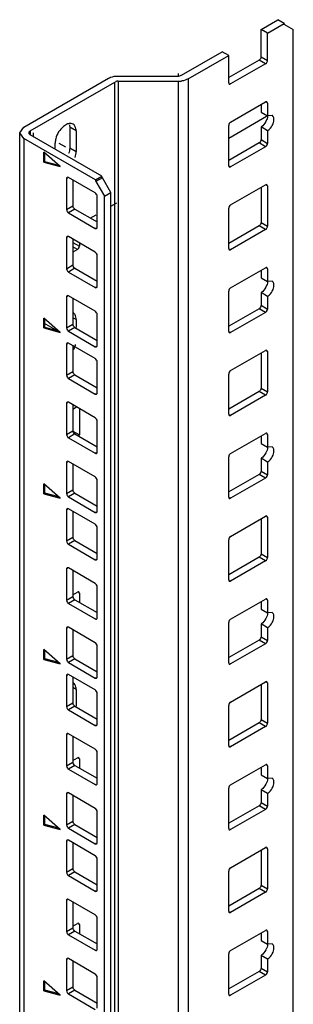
# Model space of a CAD drawing. Header units: millimetres. Extents: x 403 to 808, y 130 to 1563.
# Tile 13 of 14: x 405 to 465, y 1347 to 1563. Entities that reach past the tile are written whole.
import ezdxf

# ---------------------------------------------------------------- set-up
doc = ezdxf.new("R2010")
doc.units = ezdxf.units.MM
doc.header["$LTSCALE"] = 110.091572
doc.layers.add('00_COMPONENTS', color=7, linetype='CONTINUOUS')

msp = doc.modelspace()

# ---------------------------------------------------------------- linework, layer by layer
at = {"layer": '00_COMPONENTS', "color": 7, "linetype": 'Continuous'}
for p, q in [((457.78, 1560.55), (461.46, 1562.67)), ((459.19, 1559.73), (462.87, 1561.86)), ((462.87, 1561.86), (461.46, 1562.67)), ((462.8, 1561.73), (464.85, 1560.55)), ((457.78, 1554.55), (457.78, 1560.55)), ((459.19, 1559.73), (457.78, 1560.55)), ((459.19, 1553.73), (459.19, 1559.73)), ((464.85, 364.58), (464.85, 1560.55)), ((440.39, 1550.51), (449.29, 1555.65)), ((450.71, 1554.83), (449.29, 1555.65)), ((441.81, 1549.7), (450.71, 1554.83)), ((450.71, 1548.83), (450.71, 1554.83)), ((457.35, 1553.81), (450.71, 1549.98)), ((458.77, 1553), (451.13, 1548.59)), ((458.77, 1553), (457.35, 1553.81)), ((457.78, 1554.55), (459.19, 1553.73)), ((405.81, 1539.12), (424.37, 1549.84)), ((407.22, 1538.3), (425.79, 1549.02)), ((425.79, 348.15), (425.79, 1549.02)), ((426.49, 1550.34), (439.69, 1550.34)), ((426.49, 1549.19), (426.49, 348.32)), ((426.49, 1549.19), (439.69, 1549.19)), ((439.69, 348.32), (439.69, 1549.19)), ((441.81, 1549.7), (441.81, 348.82)), ((450.92, 1548.71), (451.13, 1548.59)), ((451.13, 1540.24), (458.77, 1544.65)), ((459.19, 1544.4), (458.98, 1544.53)), ((459.19, 1544.4), (459.19, 1541.63)), ((457.78, 1544.08), (457.78, 1542.44)), ((457.78, 1542.44), (459.19, 1541.63)), ((460.19, 1541.72), (459.19, 1541.63)), ((404.93, 1537.89), (405.81, 1539.12)), ((404.93, 337.02), (404.93, 1537.89)), ((405.81, 1536.67), (404.93, 1537.89)), ((407.22, 1538.3), (407.22, 1537.48)), ((415.88, 1539.13), (415.88, 1534.64)), ((417.3, 1538.31), (415.88, 1539.13)), ((417.3, 1538.31), (417.3, 1533.82)), ((450.71, 1530.69), (450.71, 1539.5)), ((457.78, 1539.18), (457.78, 1536.4)), ((459.19, 1538.36), (457.78, 1539.18)), ((459.19, 1538.36), (459.19, 1535.58)), ((405.81, 1536.67), (405.81, 335.8)), ((421.51, 1527.6), (405.81, 1536.67)), ((422.92, 1528.42), (407.22, 1537.48)), ((457.35, 1535.67), (450.71, 1531.83)), ((458.77, 1534.85), (457.35, 1535.67)), ((457.78, 1536.4), (459.19, 1535.58)), ((410.22, 1531.43), (410.22, 1533.62)), ((413.76, 1530.48), (410.22, 1533.62)), ((412.7, 1534.32), (412.7, 1535.66)), ((415.88, 1534.64), (417.3, 1533.82)), ((458.77, 1534.85), (451.13, 1530.44)), ((410.22, 1531.43), (410.44, 1531.55)), ((410.22, 1531.43), (413.76, 1530.48)), ((410.44, 1531.55), (410.44, 1533.43)), ((413.47, 1530.74), (410.44, 1531.55)), ((450.92, 1530.56), (451.13, 1530.44)), ((415.39, 1527.99), (415.17, 1527.87)), ((415.17, 1527.87), (415.17, 1521.09)), ((421.47, 1524.73), (415.6, 1528.11)), ((416.59, 1527.54), (416.59, 1521.91)), ((421.51, 1527.6), (422.92, 1528.42)), ((423.03, 1528.07), (421.61, 1527.25)), ((421.61, 1527.25), (423.48, 1524.01)), ((424.9, 1524.83), (423.03, 1528.07)), ((451.13, 1522.09), (458.77, 1526.5)), ((457.78, 1525.93), (457.78, 1518.25)), ((459.19, 1526.26), (458.98, 1526.38)), ((459.19, 1526.26), (459.19, 1517.44)), ((421.89, 1517.21), (421.89, 1523.99)), ((423.48, 1524.01), (424.9, 1524.83)), ((423.48, 328.04), (423.48, 1524.01)), ((424.9, 328.86), (424.9, 1524.83)), ((415.17, 1521.09), (416.59, 1521.91)), ((417.01, 1521.17), (415.6, 1520.36)), ((417.01, 1521.17), (421.89, 1518.36)), ((450.71, 1512.54), (450.71, 1521.36)), ((415.6, 1520.36), (421.47, 1516.97)), ((421.47, 1516.97), (421.68, 1517.09)), ((457.35, 1517.52), (450.71, 1513.68)), ((458.77, 1516.7), (451.13, 1512.29)), ((458.77, 1516.7), (457.35, 1517.52)), ((457.78, 1518.25), (459.19, 1517.44)), ((415.39, 1515.03), (415.17, 1514.91)), ((415.17, 1514.91), (415.17, 1508.13)), ((421.47, 1511.76), (415.6, 1515.15)), ((416.59, 1514.58), (416.59, 1508.95)), ((416.59, 1513.9), (418, 1513.08)), ((417.58, 1512.34), (416.59, 1512.92)), ((417.58, 1512.34), (416.59, 1511.77)), ((418, 1513.9), (418, 1513.08)), ((450.92, 1512.42), (451.13, 1512.29)), ((421.89, 1504.25), (421.89, 1511.03)), ((415.17, 1508.13), (416.59, 1508.95)), ((417.01, 1508.21), (415.6, 1507.4)), ((417.01, 1508.21), (421.89, 1505.39)), ((451.13, 1503.95), (458.77, 1508.35)), ((457.78, 1507.78), (457.78, 1506.15)), ((459.19, 1508.11), (458.98, 1508.23)), ((459.19, 1508.11), (459.19, 1505.33)), ((415.6, 1507.4), (421.47, 1504.01)), ((457.78, 1506.15), (459.19, 1505.33)), ((421.47, 1504.01), (421.68, 1504.13)), ((460.19, 1505.43), (459.19, 1505.33)), ((415.39, 1502.07), (415.17, 1501.95)), ((415.17, 1501.95), (415.17, 1495.17)), ((421.47, 1498.8), (415.6, 1502.19)), ((416.59, 1501.62), (416.59, 1495.98)), ((450.71, 1494.39), (450.71, 1503.21)), ((457.78, 1502.88), (457.78, 1500.11)), ((459.19, 1502.07), (457.78, 1502.88)), ((459.19, 1502.07), (459.19, 1499.29)), ((457.35, 1499.37), (450.71, 1495.54)), ((458.77, 1498.56), (457.35, 1499.37)), ((457.78, 1500.11), (459.19, 1499.29)), ((410.22, 1495.14), (410.22, 1497.32)), ((413.76, 1494.19), (410.22, 1497.32)), ((410.44, 1495.26), (410.44, 1497.14)), ((417.3, 1496.98), (416.59, 1497.39)), ((417.3, 1496.98), (417.3, 1495.25)), ((421.89, 1491.29), (421.89, 1498.07)), ((458.77, 1498.56), (451.13, 1494.15)), ((410.22, 1495.14), (410.44, 1495.26)), ((410.22, 1495.14), (413.76, 1494.19)), ((413.47, 1494.45), (410.44, 1495.26)), ((415.17, 1495.17), (416.59, 1495.98)), ((417.01, 1495.25), (415.6, 1494.43)), ((417.01, 1495.25), (421.89, 1492.43)), ((415.6, 1494.43), (421.47, 1491.04)), ((450.92, 1494.27), (451.13, 1494.15)), ((415.39, 1491.7), (415.17, 1491.58)), ((415.17, 1491.58), (415.17, 1484.8)), ((421.47, 1488.43), (415.6, 1491.82)), ((416.59, 1491.25), (416.59, 1485.62)), ((421.47, 1491.04), (421.68, 1491.17)), ((451.13, 1485.8), (458.77, 1490.21)), ((457.78, 1489.64), (457.78, 1481.96)), ((459.19, 1489.96), (458.98, 1490.08)), ((459.19, 1489.96), (459.19, 1481.14)), ((421.89, 1480.92), (421.89, 1487.7)), ((415.17, 1484.8), (416.59, 1485.62)), ((417.01, 1484.88), (415.6, 1484.06)), ((415.6, 1484.06), (421.47, 1480.68)), ((417.01, 1484.88), (421.89, 1482.06)), ((450.71, 1476.25), (450.71, 1485.06)), ((457.78, 1481.96), (459.19, 1481.14)), ((421.47, 1480.68), (421.68, 1480.8)), ((457.35, 1481.23), (450.71, 1477.39)), ((458.77, 1480.41), (451.13, 1476)), ((458.77, 1480.41), (457.35, 1481.23)), ((415.39, 1478.74), (415.17, 1478.61)), ((415.17, 1478.61), (415.17, 1471.84)), ((421.47, 1475.47), (415.6, 1478.86)), ((416.59, 1478.29), (416.59, 1472.65)), ((416.59, 1477.39), (417.37, 1477.84)), ((418, 1477.47), (418, 1471.75)), ((450.92, 1476.12), (451.13, 1476)), ((421.89, 1467.96), (421.89, 1474.74)), ((415.17, 1471.84), (416.59, 1472.65)), ((417.01, 1471.92), (415.6, 1471.1)), ((415.6, 1471.1), (421.47, 1467.71)), ((416.59, 1472.57), (418, 1471.75)), ((417.01, 1471.92), (421.89, 1469.1)), ((451.13, 1467.65), (458.77, 1472.06)), ((457.78, 1471.49), (457.78, 1469.86)), ((459.19, 1471.82), (458.98, 1471.94)), ((459.19, 1471.82), (459.19, 1469.04)), ((457.78, 1469.86), (459.19, 1469.04)), ((460.19, 1469.14), (459.19, 1469.04)), ((421.47, 1467.71), (421.68, 1467.84)), ((450.71, 1458.1), (450.71, 1466.92)), ((415.39, 1465.77), (415.17, 1465.65)), ((415.17, 1465.65), (415.17, 1458.87)), ((421.47, 1462.51), (415.6, 1465.9)), ((416.59, 1465.33), (416.59, 1459.69)), ((457.78, 1466.59), (457.78, 1463.81)), ((459.19, 1465.77), (457.78, 1466.59)), ((459.19, 1465.77), (459.19, 1463)), ((457.35, 1463.08), (450.71, 1459.24)), ((458.77, 1462.26), (457.35, 1463.08)), ((457.78, 1463.81), (459.19, 1463)), ((410.22, 1458.84), (410.22, 1461.03)), ((413.76, 1457.89), (410.22, 1461.03)), ((410.44, 1458.96), (410.44, 1460.84)), ((421.89, 1455), (421.89, 1461.77)), ((458.77, 1462.26), (451.13, 1457.85)), ((410.22, 1458.84), (410.44, 1458.96)), ((410.22, 1458.84), (413.76, 1457.89)), ((413.47, 1458.15), (410.44, 1458.96)), ((415.17, 1458.87), (416.59, 1459.69)), ((417.01, 1458.96), (415.6, 1458.14)), ((415.6, 1458.14), (421.47, 1454.75)), ((417.01, 1458.96), (421.89, 1456.14)), ((450.92, 1457.98), (451.13, 1457.85)), ((415.39, 1455.4), (415.17, 1455.28)), ((415.17, 1455.28), (415.17, 1448.51)), ((421.47, 1452.14), (415.6, 1455.53)), ((416.59, 1454.96), (416.59, 1449.32)), ((421.47, 1454.75), (421.68, 1454.87)), ((451.13, 1449.5), (458.77, 1453.91)), ((459.19, 1453.67), (458.98, 1453.79)), ((457.78, 1453.34), (457.78, 1445.67)), ((459.19, 1453.67), (459.19, 1444.85)), ((421.89, 1444.63), (421.89, 1451.4)), ((415.17, 1448.51), (416.59, 1449.32)), ((417.01, 1448.59), (415.6, 1447.77)), ((415.6, 1447.77), (421.47, 1444.38)), ((417.01, 1448.59), (421.89, 1445.77)), ((450.71, 1439.95), (450.71, 1448.77)), ((457.78, 1445.67), (459.19, 1444.85)), ((421.47, 1444.38), (421.68, 1444.5)), ((457.35, 1444.93), (450.71, 1441.09)), ((458.77, 1444.12), (451.13, 1439.71)), ((458.77, 1444.12), (457.35, 1444.93)), ((415.39, 1442.44), (415.17, 1442.32)), ((415.17, 1442.32), (415.17, 1435.54)), ((421.47, 1439.18), (415.6, 1442.57)), ((416.59, 1441.99), (416.59, 1436.36)), ((450.92, 1439.83), (451.13, 1439.71)), ((416.59, 1436.71), (417.58, 1437.28)), ((418, 1437.03), (417.79, 1437.16)), ((418, 1437.03), (418, 1435.05)), ((421.89, 1431.66), (421.89, 1438.44)), ((415.17, 1435.54), (416.59, 1436.36)), ((417.01, 1435.62), (415.6, 1434.81)), ((415.6, 1434.81), (421.47, 1431.42)), ((417.01, 1435.62), (421.89, 1432.81)), ((451.13, 1431.36), (458.77, 1435.77)), ((457.78, 1435.2), (457.78, 1433.56)), ((459.19, 1435.52), (458.98, 1435.64)), ((459.19, 1435.52), (459.19, 1432.75)), ((457.78, 1433.56), (459.19, 1432.75)), ((460.19, 1432.84), (459.19, 1432.75)), ((421.47, 1431.42), (421.68, 1431.54)), ((450.71, 1421.81), (450.71, 1430.62)), ((457.78, 1430.3), (457.78, 1427.52)), ((459.19, 1429.48), (457.78, 1430.3)), ((415.39, 1429.48), (415.17, 1429.36)), ((415.17, 1429.36), (415.17, 1422.58)), ((421.47, 1426.21), (415.6, 1429.6)), ((416.59, 1429.03), (416.59, 1423.4)), ((459.19, 1429.48), (459.19, 1426.7)), ((457.35, 1426.79), (450.71, 1422.95)), ((458.77, 1425.97), (451.13, 1421.56)), ((458.77, 1425.97), (457.35, 1426.79)), ((457.78, 1427.52), (459.19, 1426.7)), ((410.22, 1422.55), (410.22, 1424.74)), ((413.76, 1421.6), (410.22, 1424.74)), ((410.44, 1422.67), (410.44, 1424.55)), ((421.89, 1418.7), (421.89, 1425.48)), ((410.22, 1422.55), (410.44, 1422.67)), ((410.22, 1422.55), (413.76, 1421.6)), ((413.47, 1421.86), (410.44, 1422.67)), ((415.17, 1422.58), (416.59, 1423.4)), ((417.01, 1422.66), (415.6, 1421.85)), ((415.6, 1421.85), (421.47, 1418.46)), ((417.01, 1422.66), (421.89, 1419.85)), ((450.92, 1421.68), (451.13, 1421.56)), ((421.47, 1415.85), (415.6, 1419.23)), ((415.39, 1419.11), (415.17, 1418.99)), ((415.17, 1418.99), (415.17, 1412.21)), ((416.59, 1418.66), (416.59, 1413.03)), ((421.47, 1418.46), (421.68, 1418.58)), ((451.13, 1413.21), (458.77, 1417.62)), ((457.78, 1417.05), (457.78, 1409.37)), ((459.19, 1417.38), (458.98, 1417.5)), ((459.19, 1417.38), (459.19, 1408.56)), ((417.3, 1415.96), (416.59, 1416.37)), ((417.3, 1415.96), (417.3, 1412.29)), ((421.89, 1408.33), (421.89, 1415.11)), ((415.17, 1412.21), (416.59, 1413.03)), ((417.01, 1412.29), (415.6, 1411.48)), ((415.6, 1411.48), (421.47, 1408.09)), ((417.01, 1412.29), (421.89, 1409.48)), ((450.71, 1403.66), (450.71, 1412.48)), ((457.35, 1408.64), (450.71, 1404.8)), ((458.77, 1407.82), (457.35, 1408.64)), ((457.78, 1409.37), (459.19, 1408.56)), ((421.47, 1402.88), (415.6, 1406.27)), ((421.47, 1408.09), (421.68, 1408.21)), ((458.77, 1407.82), (451.13, 1403.41)), ((415.39, 1406.15), (415.17, 1406.03)), ((415.17, 1406.03), (415.17, 1399.25)), ((416.59, 1405.7), (416.59, 1400.07)), ((421.89, 1395.37), (421.89, 1402.15)), ((450.92, 1403.54), (451.13, 1403.41)), ((415.17, 1399.25), (416.59, 1400.07)), ((416.59, 1400.41), (417.58, 1400.98)), ((418, 1400.74), (417.79, 1400.86)), ((418, 1400.74), (418, 1398.76)), ((417.01, 1399.33), (415.6, 1398.51)), ((415.6, 1398.51), (421.47, 1395.13)), ((417.01, 1399.33), (421.89, 1396.51)), ((451.13, 1395.06), (458.77, 1399.47)), ((457.78, 1398.9), (457.78, 1397.27)), ((459.19, 1399.23), (458.98, 1399.35)), ((459.19, 1399.23), (459.19, 1396.45)), ((457.78, 1397.27), (459.19, 1396.45)), ((460.19, 1396.55), (459.19, 1396.45)), ((421.47, 1389.92), (415.6, 1393.31)), ((421.47, 1395.13), (421.68, 1395.25)), ((450.71, 1385.51), (450.71, 1394.33)), ((457.78, 1394), (457.78, 1391.23)), ((459.19, 1393.19), (457.78, 1394)), ((415.39, 1393.19), (415.17, 1393.06)), ((415.17, 1393.06), (415.17, 1386.29)), ((416.59, 1392.74), (416.59, 1387.1)), ((457.78, 1391.23), (459.19, 1390.41)), ((459.19, 1393.19), (459.19, 1390.41)), ((421.89, 1382.41), (421.89, 1389.19)), ((457.35, 1390.49), (450.71, 1386.65)), ((458.77, 1389.68), (451.13, 1385.27)), ((458.77, 1389.68), (457.35, 1390.49)), ((410.22, 1386.26), (410.22, 1388.44)), ((413.76, 1385.31), (410.22, 1388.44)), ((410.44, 1386.38), (410.44, 1388.25)), ((415.17, 1386.29), (416.59, 1387.1)), ((410.22, 1386.26), (410.44, 1386.38)), ((410.22, 1386.26), (413.76, 1385.31)), ((413.47, 1385.56), (410.44, 1386.38)), ((417.01, 1386.37), (415.6, 1385.55)), ((415.6, 1385.55), (421.47, 1382.16)), ((417.01, 1386.37), (421.89, 1383.55)), ((450.92, 1385.39), (451.13, 1385.27)), ((415.39, 1382.82), (415.17, 1382.69)), ((415.17, 1382.69), (415.17, 1375.92)), ((421.47, 1379.55), (415.6, 1382.94)), ((416.59, 1382.37), (416.59, 1376.73)), ((421.47, 1382.16), (421.68, 1382.29)), ((451.13, 1376.92), (458.77, 1381.33)), ((457.78, 1380.76), (457.78, 1373.08)), ((459.19, 1381.08), (458.98, 1381.2)), ((459.19, 1381.08), (459.19, 1372.26)), ((421.89, 1372.04), (421.89, 1378.82)), ((415.17, 1375.92), (416.59, 1376.73)), ((450.71, 1367.36), (450.71, 1376.18)), ((417.01, 1376), (415.6, 1375.18)), ((415.6, 1375.18), (421.47, 1371.79)), ((417.01, 1376), (421.89, 1373.18)), ((421.47, 1371.79), (421.68, 1371.92)), ((457.35, 1372.35), (450.71, 1368.51)), ((458.77, 1371.53), (457.35, 1372.35)), ((457.78, 1373.08), (459.19, 1372.26)), ((415.39, 1369.86), (415.17, 1369.73)), ((415.17, 1369.73), (415.17, 1362.96)), ((421.47, 1366.59), (415.6, 1369.98)), ((458.77, 1371.53), (451.13, 1367.12)), ((416.59, 1369.41), (416.59, 1363.77)), ((421.89, 1359.08), (421.89, 1365.85)), ((450.92, 1367.24), (451.13, 1367.12)), ((415.17, 1362.96), (416.59, 1363.77)), ((416.59, 1364.12), (417.58, 1364.69)), ((418, 1364.45), (417.79, 1364.57)), ((418, 1364.45), (418, 1362.47)), ((451.13, 1358.77), (458.77, 1363.18)), ((417.01, 1363.04), (415.6, 1362.22)), ((415.6, 1362.22), (421.47, 1358.83)), ((417.01, 1363.04), (421.89, 1360.22)), ((457.78, 1362.61), (457.78, 1360.98)), ((457.78, 1360.98), (459.19, 1360.16)), ((459.19, 1362.94), (458.98, 1363.06)), ((459.19, 1362.94), (459.19, 1360.16)), ((421.47, 1358.83), (421.68, 1358.96)), ((460.19, 1360.26), (459.19, 1360.16)), ((415.39, 1356.89), (415.17, 1356.77)), ((415.17, 1356.77), (415.17, 1349.99)), ((421.47, 1353.63), (415.6, 1357.02)), ((450.71, 1349.22), (450.71, 1358.04)), ((457.78, 1357.71), (457.78, 1354.93)), ((459.19, 1356.89), (457.78, 1357.71)), ((459.19, 1356.89), (459.19, 1354.12)), ((416.59, 1356.44), (416.59, 1350.81)), ((457.78, 1354.93), (459.19, 1354.12)), ((421.89, 1346.12), (421.89, 1352.89)), ((457.35, 1354.2), (450.71, 1350.36)), ((458.77, 1353.38), (451.13, 1348.97)), ((458.77, 1353.38), (457.35, 1354.2)), ((410.22, 1349.96), (410.22, 1352.15)), ((413.76, 1349.01), (410.22, 1352.15)), ((410.44, 1350.08), (410.44, 1351.96)), ((415.17, 1349.99), (416.59, 1350.81)), ((410.22, 1349.96), (410.44, 1350.08)), ((410.22, 1349.96), (413.76, 1349.01)), ((413.47, 1349.27), (410.44, 1350.08)), ((417.01, 1350.08), (415.6, 1349.26)), ((415.6, 1349.26), (421.47, 1345.87)), ((417.01, 1350.08), (421.89, 1347.26)), ((450.92, 1349.1), (451.13, 1348.97))]:
    msp.add_line(p, q, dxfattribs=at)
at = {"layer": '00_COMPONENTS', "color": 208, "linetype": 'Continuous', "true_color": 0x37005f}
for p, q in [((439.69, 1550.34), (439.69, 1550.92)), ((450.71, 1536.73), (459, 1541.52)), ((407.93, 1537.08), (407.93, 1537.89)), ((415, 1534.74), (413.58, 1535.55)), ((424.9, 1521.83), (426.2, 1522.58)), ((420.39, 1519.22), (421.64, 1519.94)), ((413.76, 1494.19), (410.22, 1496.23))]:
    msp.add_line(p, q, dxfattribs=at)
at = {"layer": '00_COMPONENTS', "color": 7, "linetype": 'Continuous'}
for centre, radius, start, end in [((439.69, 1554.28), 5.09, 269.9615, 278.7322), ((412.51, 1492.74), 4.81, 341.088, 345.6886)]:
    msp.add_arc(centre, radius, start, end, dxfattribs=at)
for points, knots in [([(462.87, 1561.86), (462.87, 1561.81), (462.88, 1561.73), (462.93, 1561.66), (462.96, 1561.64)], [0, 0, 0, 0, 0.554049, 1, 1, 1, 1]), ([(424.37, 1549.84), (424.52, 1549.92), (425.18, 1550.23), (425.93, 1550.34), (426.49, 1550.34)], [0, 0, 0, 0, 0.229114, 1, 1, 1, 1]), ([(425.99, 1549.11), (425.97, 1549.1), (425.93, 1549.07), (425.91, 1549.03), (425.9, 1549.01)], [0, 0, 0, 0, 0.510242, 1, 1, 1, 1]), ([(459.01, 1540.71), (458.82, 1540.23), (458.44, 1539.65), (457.91, 1539.25), (457.78, 1539.18)], [0, 0, 0, 0, 0.771207, 1, 1, 1, 1]), ([(460.41, 1539.88), (460.49, 1540.07), (460.67, 1540.66), (460.57, 1541.51), (460.19, 1541.73)], [0, 0, 0, 0, 0.319225, 1, 1, 1, 1]), ([(406.96, 1538.05), (406.95, 1538.02), (406.93, 1537.97), (406.93, 1537.92), (406.93, 1537.89)], [0, 0, 0, 0, 0.509257, 1, 1, 1, 1]), ([(406.93, 1537.89), (406.93, 1537.87), (406.93, 1537.82), (406.94, 1537.78), (406.95, 1537.76)], [0, 0, 0, 0, 0.493075, 1, 1, 1, 1]), ([(414.5, 1539.28), (413.69, 1538.61), (412.91, 1537.34), (412.7, 1535.98), (412.7, 1535.66)], [0, 0, 0, 0, 0.765993, 1, 1, 1, 1]), ([(415.73, 1539.92), (415.63, 1539.9), (415.18, 1539.77), (414.77, 1539.51), (414.5, 1539.28)], [0, 0, 0, 0, 0.224126, 1, 1, 1, 1]), ([(417.3, 1538.31), (417.3, 1538.47), (417.26, 1539.02), (416.96, 1539.6), (416.62, 1539.8)], [0, 0, 0, 0, 0.294563, 1, 1, 1, 1]), ([(459.19, 1538.36), (459.32, 1538.44), (459.85, 1538.83), (460.23, 1539.41), (460.41, 1539.88)], [0, 0, 0, 0, 0.228749, 1, 1, 1, 1]), ([(459.01, 1504.42), (458.82, 1503.94), (458.44, 1503.36), (457.91, 1502.96), (457.78, 1502.88)], [0, 0, 0, 0, 0.771207, 1, 1, 1, 1]), ([(459.19, 1502.07), (459.32, 1502.14), (459.85, 1502.54), (460.23, 1503.12), (460.41, 1503.59)], [0, 0, 0, 0, 0.228749, 1, 1, 1, 1]), ([(460.41, 1503.59), (460.49, 1503.78), (460.67, 1504.37), (460.57, 1505.21), (460.19, 1505.43)], [0, 0, 0, 0, 0.319225, 1, 1, 1, 1]), ([(460.41, 1467.29), (460.49, 1467.48), (460.67, 1468.07), (460.57, 1468.92), (460.19, 1469.14)], [0, 0, 0, 0, 0.319225, 1, 1, 1, 1]), ([(459.01, 1468.12), (458.82, 1467.65), (458.44, 1467.07), (457.91, 1466.67), (457.78, 1466.59)], [0, 0, 0, 0, 0.771207, 1, 1, 1, 1]), ([(459.19, 1465.77), (459.32, 1465.85), (459.85, 1466.25), (460.23, 1466.82), (460.41, 1467.29)], [0, 0, 0, 0, 0.228749, 1, 1, 1, 1]), ([(460.41, 1431), (460.49, 1431.19), (460.67, 1431.78), (460.57, 1432.63), (460.19, 1432.85)], [0, 0, 0, 0, 0.319225, 1, 1, 1, 1]), ([(459.01, 1431.83), (458.82, 1431.35), (458.44, 1430.77), (457.91, 1430.37), (457.78, 1430.3)], [0, 0, 0, 0, 0.771207, 1, 1, 1, 1]), ([(459.19, 1429.48), (459.32, 1429.56), (459.85, 1429.95), (460.23, 1430.53), (460.41, 1431)], [0, 0, 0, 0, 0.228749, 1, 1, 1, 1]), ([(417.3, 1415.96), (417.3, 1416.13), (417.26, 1416.68), (416.96, 1417.25), (416.62, 1417.45)], [0, 0, 0, 0, 0.294565, 1, 1, 1, 1]), ([(459.01, 1395.54), (458.82, 1395.06), (458.44, 1394.48), (457.91, 1394.08), (457.78, 1394)], [0, 0, 0, 0, 0.771207, 1, 1, 1, 1]), ([(460.41, 1394.71), (460.49, 1394.9), (460.67, 1395.49), (460.57, 1396.33), (460.19, 1396.55)], [0, 0, 0, 0, 0.319225, 1, 1, 1, 1]), ([(459.19, 1393.19), (459.32, 1393.26), (459.85, 1393.66), (460.23, 1394.23), (460.41, 1394.71)], [0, 0, 0, 0, 0.228749, 1, 1, 1, 1]), ([(459.01, 1359.24), (458.82, 1358.77), (458.44, 1358.19), (457.91, 1357.79), (457.78, 1357.71)], [0, 0, 0, 0, 0.771207, 1, 1, 1, 1]), ([(460.41, 1358.41), (460.49, 1358.6), (460.67, 1359.19), (460.57, 1360.04), (460.19, 1360.26)], [0, 0, 0, 0, 0.319225, 1, 1, 1, 1]), ([(459.19, 1356.89), (459.32, 1356.97), (459.85, 1357.36), (460.23, 1357.94), (460.41, 1358.41)], [0, 0, 0, 0, 0.228749, 1, 1, 1, 1])]:
    msp.add_open_spline(points, degree=3, knots=knots, dxfattribs=at)
for points in [[(457.78, 1554.55), (457.78, 1554.26), (457.6, 1553.95), (457.35, 1553.81)], [(458.77, 1553), (458.93, 1553.09), (459.06, 1553.26), (459.13, 1553.44)], [(459.13, 1553.44), (459.17, 1553.53), (459.19, 1553.63), (459.19, 1553.73)], [(426.49, 1549.19), (426.32, 1549.19), (426.14, 1549.2), (425.99, 1549.11)], [(439.69, 1550.34), (439.89, 1550.34), (440.21, 1550.33), (440.28, 1550.53)], [(441.81, 1549.7), (441.4, 1549.46), (440.93, 1549.32), (440.46, 1549.25)], [(450.71, 1548.83), (450.71, 1548.73), (450.74, 1548.61), (450.83, 1548.56)], [(450.83, 1548.56), (450.92, 1548.51), (451.04, 1548.54), (451.13, 1548.59)], [(459.07, 1544.68), (458.98, 1544.73), (458.85, 1544.7), (458.77, 1544.65)], [(459.19, 1544.4), (459.19, 1544.5), (459.15, 1544.63), (459.07, 1544.68)], [(416.62, 1539.8), (416.36, 1539.95), (416.03, 1539.98), (415.73, 1539.92)], [(451.13, 1540.24), (450.89, 1540.1), (450.71, 1539.79), (450.71, 1539.5)], [(459.17, 1541.87), (459.23, 1541.48), (459.15, 1541.07), (459.01, 1540.71)], [(407.22, 1538.3), (407.12, 1538.24), (407.02, 1538.16), (406.96, 1538.05)], [(415.83, 1539.65), (415.87, 1539.48), (415.88, 1539.3), (415.88, 1539.13)], [(406.95, 1537.76), (407, 1537.64), (407.11, 1537.55), (407.22, 1537.48)], [(457.78, 1536.4), (457.78, 1536.12), (457.6, 1535.81), (457.35, 1535.67)], [(415.88, 1534.64), (415.88, 1534.2), (415.79, 1533.75), (415.65, 1533.34)], [(417.06, 1532.51), (417.2, 1532.93), (417.3, 1533.37), (417.3, 1533.82)], [(458.77, 1534.85), (458.93, 1534.94), (459.06, 1535.11), (459.13, 1535.29)], [(459.13, 1535.29), (459.17, 1535.38), (459.19, 1535.48), (459.19, 1535.58)], [(450.71, 1530.69), (450.71, 1530.59), (450.74, 1530.46), (450.83, 1530.41)], [(450.83, 1530.41), (450.92, 1530.36), (451.04, 1530.39), (451.13, 1530.44)], [(415.3, 1528.14), (415.21, 1528.09), (415.17, 1527.97), (415.17, 1527.87)], [(415.6, 1528.11), (415.51, 1528.16), (415.39, 1528.19), (415.3, 1528.14)], [(421.5, 1527.6), (421.5, 1527.48), (421.55, 1527.36), (421.61, 1527.25)], [(423.03, 1528.07), (422.96, 1528.18), (422.92, 1528.3), (422.92, 1528.42)], [(459.07, 1526.53), (458.98, 1526.58), (458.85, 1526.55), (458.77, 1526.5)], [(459.19, 1526.26), (459.19, 1526.36), (459.15, 1526.48), (459.07, 1526.53)], [(421.89, 1523.99), (421.89, 1524.27), (421.71, 1524.58), (421.47, 1524.73)], [(415.17, 1521.09), (415.17, 1520.9), (415.26, 1520.71), (415.38, 1520.56)], [(415.38, 1520.56), (415.44, 1520.48), (415.51, 1520.41), (415.6, 1520.36)], [(417.01, 1521.17), (416.77, 1521.32), (416.59, 1521.63), (416.59, 1521.91)], [(451.13, 1522.09), (450.89, 1521.95), (450.71, 1521.64), (450.71, 1521.36)], [(421.47, 1516.97), (421.55, 1516.92), (421.68, 1516.89), (421.77, 1516.94)], [(421.77, 1516.94), (421.85, 1516.99), (421.89, 1517.11), (421.89, 1517.21)], [(457.78, 1518.25), (457.78, 1517.97), (457.6, 1517.66), (457.35, 1517.52)], [(458.77, 1516.7), (458.93, 1516.8), (459.06, 1516.97), (459.13, 1517.14)], [(459.13, 1517.14), (459.17, 1517.24), (459.19, 1517.34), (459.19, 1517.44)], [(415.3, 1515.18), (415.21, 1515.13), (415.17, 1515.01), (415.17, 1514.91)], [(415.6, 1515.15), (415.51, 1515.2), (415.39, 1515.23), (415.3, 1515.18)], [(417.58, 1512.34), (417.74, 1512.44), (417.87, 1512.61), (417.94, 1512.78)], [(417.94, 1512.78), (417.98, 1512.88), (418, 1512.98), (418, 1513.08)], [(450.71, 1512.54), (450.71, 1512.44), (450.74, 1512.31), (450.83, 1512.26)], [(450.83, 1512.26), (450.92, 1512.21), (451.04, 1512.24), (451.13, 1512.29)], [(421.89, 1511.03), (421.89, 1511.31), (421.71, 1511.62), (421.47, 1511.76)], [(415.17, 1508.13), (415.17, 1507.94), (415.26, 1507.75), (415.38, 1507.6)], [(417.01, 1508.21), (416.77, 1508.35), (416.59, 1508.66), (416.59, 1508.95)], [(459.07, 1508.38), (458.98, 1508.43), (458.85, 1508.4), (458.77, 1508.35)], [(459.19, 1508.11), (459.19, 1508.21), (459.15, 1508.33), (459.07, 1508.38)], [(415.38, 1507.6), (415.44, 1507.52), (415.51, 1507.45), (415.6, 1507.4)], [(459.17, 1505.57), (459.23, 1505.19), (459.15, 1504.78), (459.01, 1504.42)], [(421.47, 1504.01), (421.55, 1503.96), (421.68, 1503.93), (421.77, 1503.98)], [(421.77, 1503.98), (421.85, 1504.03), (421.89, 1504.15), (421.89, 1504.25)], [(451.13, 1503.95), (450.89, 1503.8), (450.71, 1503.49), (450.71, 1503.21)], [(415.3, 1502.22), (415.21, 1502.17), (415.17, 1502.05), (415.17, 1501.95)], [(415.6, 1502.19), (415.51, 1502.24), (415.39, 1502.27), (415.3, 1502.22)], [(457.78, 1500.11), (457.78, 1499.82), (457.6, 1499.51), (457.35, 1499.37)], [(458.77, 1498.56), (458.93, 1498.65), (459.06, 1498.82), (459.13, 1499)], [(459.13, 1499), (459.17, 1499.09), (459.19, 1499.19), (459.19, 1499.29)], [(417.06, 1498.02), (416.96, 1498.2), (416.8, 1498.37), (416.62, 1498.47)], [(417.3, 1496.98), (417.3, 1497.34), (417.23, 1497.71), (417.06, 1498.02)], [(421.89, 1498.07), (421.89, 1498.35), (421.71, 1498.66), (421.47, 1498.8)], [(415.17, 1495.17), (415.17, 1494.98), (415.26, 1494.79), (415.38, 1494.64)], [(417.01, 1495.25), (416.77, 1495.39), (416.59, 1495.7), (416.59, 1495.98)], [(415.38, 1494.64), (415.44, 1494.56), (415.51, 1494.48), (415.6, 1494.43)], [(450.71, 1494.39), (450.71, 1494.29), (450.74, 1494.17), (450.83, 1494.12)], [(450.83, 1494.12), (450.92, 1494.07), (451.04, 1494.1), (451.13, 1494.15)], [(415.3, 1491.85), (415.21, 1491.8), (415.17, 1491.68), (415.17, 1491.58)], [(415.6, 1491.82), (415.51, 1491.87), (415.39, 1491.9), (415.3, 1491.85)], [(416.73, 1490.42), (416.86, 1490.67), (416.97, 1490.92), (417.06, 1491.18)], [(421.47, 1491.04), (421.55, 1490.99), (421.68, 1490.96), (421.77, 1491.02)], [(421.77, 1491.02), (421.85, 1491.07), (421.89, 1491.19), (421.89, 1491.29)], [(421.89, 1487.7), (421.89, 1487.98), (421.71, 1488.29), (421.47, 1488.43)], [(459.07, 1490.24), (458.98, 1490.29), (458.85, 1490.26), (458.77, 1490.21)], [(459.19, 1489.96), (459.19, 1490.06), (459.15, 1490.19), (459.07, 1490.24)], [(415.17, 1484.8), (415.17, 1484.61), (415.26, 1484.42), (415.38, 1484.27)], [(415.38, 1484.27), (415.44, 1484.19), (415.51, 1484.11), (415.6, 1484.06)], [(417.01, 1484.88), (416.77, 1485.02), (416.59, 1485.33), (416.59, 1485.62)], [(451.13, 1485.8), (450.89, 1485.66), (450.71, 1485.35), (450.71, 1485.06)], [(457.78, 1481.96), (457.78, 1481.68), (457.6, 1481.37), (457.35, 1481.23)], [(421.47, 1480.68), (421.55, 1480.63), (421.68, 1480.6), (421.77, 1480.65)], [(421.77, 1480.65), (421.85, 1480.7), (421.89, 1480.82), (421.89, 1480.92)], [(458.77, 1480.41), (458.93, 1480.5), (459.06, 1480.67), (459.13, 1480.85)], [(459.13, 1480.85), (459.17, 1480.94), (459.19, 1481.04), (459.19, 1481.14)], [(415.3, 1478.89), (415.21, 1478.84), (415.17, 1478.71), (415.17, 1478.61)], [(415.6, 1478.86), (415.51, 1478.91), (415.39, 1478.94), (415.3, 1478.89)], [(421.89, 1474.74), (421.89, 1475.02), (421.71, 1475.33), (421.47, 1475.47)], [(450.71, 1476.25), (450.71, 1476.14), (450.74, 1476.02), (450.83, 1475.97)], [(450.83, 1475.97), (450.92, 1475.92), (451.04, 1475.95), (451.13, 1476)], [(415.17, 1471.84), (415.17, 1471.65), (415.26, 1471.45), (415.38, 1471.3)], [(415.38, 1471.3), (415.44, 1471.22), (415.51, 1471.15), (415.6, 1471.1)], [(417.01, 1471.92), (416.77, 1472.06), (416.59, 1472.37), (416.59, 1472.65)], [(417.94, 1471.46), (417.98, 1471.55), (418, 1471.65), (418, 1471.75)], [(459.07, 1472.09), (458.98, 1472.14), (458.85, 1472.11), (458.77, 1472.06)], [(459.19, 1471.82), (459.19, 1471.92), (459.15, 1472.04), (459.07, 1472.09)], [(459.17, 1469.28), (459.23, 1468.89), (459.15, 1468.49), (459.01, 1468.12)], [(421.47, 1467.71), (421.55, 1467.66), (421.68, 1467.63), (421.77, 1467.68)], [(421.77, 1467.68), (421.85, 1467.73), (421.89, 1467.86), (421.89, 1467.96)], [(451.13, 1467.65), (450.89, 1467.51), (450.71, 1467.2), (450.71, 1466.92)], [(415.3, 1465.93), (415.21, 1465.88), (415.17, 1465.75), (415.17, 1465.65)], [(415.6, 1465.9), (415.51, 1465.95), (415.39, 1465.98), (415.3, 1465.93)], [(421.89, 1461.77), (421.89, 1462.06), (421.71, 1462.37), (421.47, 1462.51)], [(457.78, 1463.81), (457.78, 1463.53), (457.6, 1463.22), (457.35, 1463.08)], [(458.77, 1462.26), (458.93, 1462.36), (459.06, 1462.53), (459.13, 1462.7)], [(459.13, 1462.7), (459.17, 1462.8), (459.19, 1462.9), (459.19, 1463)], [(415.17, 1458.87), (415.17, 1458.68), (415.26, 1458.49), (415.38, 1458.34)], [(415.38, 1458.34), (415.44, 1458.26), (415.51, 1458.19), (415.6, 1458.14)], [(417.01, 1458.96), (416.77, 1459.1), (416.59, 1459.41), (416.59, 1459.69)], [(450.71, 1458.1), (450.71, 1458), (450.74, 1457.87), (450.83, 1457.82)], [(450.83, 1457.82), (450.92, 1457.77), (451.04, 1457.8), (451.13, 1457.85)], [(415.3, 1455.56), (415.21, 1455.51), (415.17, 1455.38), (415.17, 1455.28)], [(415.6, 1455.53), (415.51, 1455.58), (415.39, 1455.61), (415.3, 1455.56)], [(421.47, 1454.75), (421.55, 1454.7), (421.68, 1454.67), (421.77, 1454.72)], [(421.77, 1454.72), (421.85, 1454.77), (421.89, 1454.9), (421.89, 1455)], [(459.07, 1453.94), (458.98, 1453.99), (458.85, 1453.96), (458.77, 1453.91)], [(459.19, 1453.67), (459.19, 1453.77), (459.15, 1453.89), (459.07, 1453.94)], [(421.89, 1451.4), (421.89, 1451.69), (421.71, 1452), (421.47, 1452.14)], [(451.13, 1449.5), (450.89, 1449.36), (450.71, 1449.05), (450.71, 1448.77)], [(415.17, 1448.51), (415.17, 1448.32), (415.26, 1448.12), (415.38, 1447.97)], [(415.38, 1447.97), (415.44, 1447.89), (415.51, 1447.82), (415.6, 1447.77)], [(417.01, 1448.59), (416.77, 1448.73), (416.59, 1449.04), (416.59, 1449.32)], [(457.78, 1445.67), (457.78, 1445.38), (457.6, 1445.07), (457.35, 1444.93)], [(421.47, 1444.38), (421.55, 1444.33), (421.68, 1444.3), (421.77, 1444.35)], [(421.77, 1444.35), (421.85, 1444.4), (421.89, 1444.53), (421.89, 1444.63)], [(458.77, 1444.12), (458.93, 1444.21), (459.06, 1444.38), (459.13, 1444.56)], [(459.13, 1444.56), (459.17, 1444.65), (459.19, 1444.75), (459.19, 1444.85)], [(415.3, 1442.59), (415.21, 1442.54), (415.17, 1442.42), (415.17, 1442.32)], [(415.6, 1442.57), (415.51, 1442.62), (415.39, 1442.65), (415.3, 1442.59)], [(421.89, 1438.44), (421.89, 1438.72), (421.71, 1439.04), (421.47, 1439.18)], [(450.71, 1439.95), (450.71, 1439.85), (450.74, 1439.73), (450.83, 1439.68)], [(450.83, 1439.68), (450.92, 1439.63), (451.04, 1439.66), (451.13, 1439.71)], [(417.88, 1437.31), (417.79, 1437.36), (417.67, 1437.33), (417.58, 1437.28)], [(418, 1437.03), (418, 1437.13), (417.97, 1437.26), (417.88, 1437.31)], [(415.17, 1435.54), (415.17, 1435.35), (415.26, 1435.16), (415.38, 1435.01)], [(415.38, 1435.01), (415.44, 1434.93), (415.51, 1434.86), (415.6, 1434.81)], [(417.01, 1435.62), (416.77, 1435.77), (416.59, 1436.08), (416.59, 1436.36)], [(459.07, 1435.8), (458.98, 1435.85), (458.85, 1435.82), (458.77, 1435.77)], [(459.19, 1435.52), (459.19, 1435.62), (459.15, 1435.75), (459.07, 1435.8)], [(459.17, 1432.99), (459.23, 1432.6), (459.15, 1432.19), (459.01, 1431.83)], [(421.47, 1431.42), (421.55, 1431.37), (421.68, 1431.34), (421.77, 1431.39)], [(421.77, 1431.39), (421.85, 1431.44), (421.89, 1431.56), (421.89, 1431.66)], [(451.13, 1431.36), (450.89, 1431.22), (450.71, 1430.91), (450.71, 1430.62)], [(415.3, 1429.63), (415.21, 1429.58), (415.17, 1429.46), (415.17, 1429.36)], [(415.6, 1429.6), (415.51, 1429.65), (415.39, 1429.68), (415.3, 1429.63)], [(421.89, 1425.48), (421.89, 1425.76), (421.71, 1426.07), (421.47, 1426.21)], [(457.78, 1427.52), (457.78, 1427.24), (457.6, 1426.93), (457.35, 1426.79)], [(458.77, 1425.97), (458.93, 1426.06), (459.06, 1426.23), (459.13, 1426.41)], [(459.13, 1426.41), (459.17, 1426.5), (459.19, 1426.6), (459.19, 1426.7)], [(415.17, 1422.58), (415.17, 1422.39), (415.26, 1422.2), (415.38, 1422.05)], [(415.38, 1422.05), (415.44, 1421.97), (415.51, 1421.9), (415.6, 1421.85)], [(417.01, 1422.66), (416.77, 1422.8), (416.59, 1423.11), (416.59, 1423.4)], [(450.71, 1421.81), (450.71, 1421.7), (450.74, 1421.58), (450.83, 1421.53)], [(450.83, 1421.53), (450.92, 1421.48), (451.04, 1421.51), (451.13, 1421.56)], [(415.3, 1419.26), (415.21, 1419.21), (415.17, 1419.09), (415.17, 1418.99)], [(415.6, 1419.23), (415.51, 1419.28), (415.39, 1419.31), (415.3, 1419.26)], [(421.47, 1418.46), (421.55, 1418.41), (421.68, 1418.38), (421.77, 1418.43)], [(421.77, 1418.43), (421.85, 1418.48), (421.89, 1418.6), (421.89, 1418.7)], [(459.07, 1417.65), (458.98, 1417.7), (458.85, 1417.67), (458.77, 1417.62)], [(459.19, 1417.38), (459.19, 1417.48), (459.15, 1417.6), (459.07, 1417.65)], [(421.89, 1415.11), (421.89, 1415.39), (421.71, 1415.7), (421.47, 1415.85)], [(417.01, 1412.29), (416.77, 1412.43), (416.59, 1412.75), (416.59, 1413.03)], [(451.13, 1413.21), (450.89, 1413.07), (450.71, 1412.76), (450.71, 1412.48)], [(415.17, 1412.21), (415.17, 1412.02), (415.26, 1411.83), (415.38, 1411.68)], [(415.38, 1411.68), (415.44, 1411.6), (415.51, 1411.53), (415.6, 1411.48)], [(457.78, 1409.37), (457.78, 1409.09), (457.6, 1408.78), (457.35, 1408.64)], [(459.13, 1408.26), (459.17, 1408.36), (459.19, 1408.46), (459.19, 1408.56)], [(415.3, 1406.3), (415.21, 1406.25), (415.17, 1406.13), (415.17, 1406.03)], [(415.6, 1406.27), (415.51, 1406.32), (415.39, 1406.35), (415.3, 1406.3)], [(421.47, 1408.09), (421.55, 1408.04), (421.68, 1408.01), (421.77, 1408.06)], [(421.77, 1408.06), (421.85, 1408.11), (421.89, 1408.23), (421.89, 1408.33)], [(458.77, 1407.82), (458.93, 1407.92), (459.06, 1408.09), (459.13, 1408.26)], [(421.89, 1402.15), (421.89, 1402.43), (421.71, 1402.74), (421.47, 1402.88)], [(450.71, 1403.66), (450.71, 1403.56), (450.74, 1403.43), (450.83, 1403.38)], [(450.83, 1403.38), (450.92, 1403.33), (451.04, 1403.36), (451.13, 1403.41)], [(417.01, 1399.33), (416.77, 1399.47), (416.59, 1399.78), (416.59, 1400.07)], [(417.88, 1401.01), (417.79, 1401.06), (417.67, 1401.03), (417.58, 1400.98)], [(418, 1400.74), (418, 1400.84), (417.97, 1400.96), (417.88, 1401.01)], [(415.17, 1399.25), (415.17, 1399.06), (415.26, 1398.87), (415.38, 1398.72)], [(415.38, 1398.72), (415.44, 1398.64), (415.51, 1398.56), (415.6, 1398.51)], [(459.07, 1399.5), (458.98, 1399.55), (458.85, 1399.52), (458.77, 1399.47)], [(459.19, 1399.23), (459.19, 1399.33), (459.15, 1399.45), (459.07, 1399.5)], [(459.17, 1396.69), (459.23, 1396.31), (459.15, 1395.9), (459.01, 1395.54)], [(415.3, 1393.34), (415.21, 1393.29), (415.17, 1393.17), (415.17, 1393.06)], [(415.6, 1393.31), (415.51, 1393.36), (415.39, 1393.39), (415.3, 1393.34)], [(421.47, 1395.13), (421.55, 1395.08), (421.68, 1395.05), (421.77, 1395.1)], [(421.77, 1395.1), (421.85, 1395.15), (421.89, 1395.27), (421.89, 1395.37)], [(451.13, 1395.06), (450.89, 1394.92), (450.71, 1394.61), (450.71, 1394.33)], [(457.78, 1391.23), (457.78, 1390.94), (457.6, 1390.63), (457.35, 1390.49)], [(421.89, 1389.19), (421.89, 1389.47), (421.71, 1389.78), (421.47, 1389.92)], [(458.77, 1389.68), (458.93, 1389.77), (459.06, 1389.94), (459.13, 1390.12)], [(459.13, 1390.12), (459.17, 1390.21), (459.19, 1390.31), (459.19, 1390.41)], [(417.01, 1386.37), (416.77, 1386.51), (416.59, 1386.82), (416.59, 1387.1)], [(415.17, 1386.29), (415.17, 1386.1), (415.26, 1385.9), (415.38, 1385.76)], [(415.38, 1385.76), (415.44, 1385.68), (415.51, 1385.6), (415.6, 1385.55)], [(450.71, 1385.51), (450.71, 1385.41), (450.74, 1385.29), (450.83, 1385.24)], [(450.83, 1385.24), (450.92, 1385.19), (451.04, 1385.22), (451.13, 1385.27)], [(415.3, 1382.97), (415.21, 1382.92), (415.17, 1382.8), (415.17, 1382.69)], [(415.6, 1382.94), (415.51, 1382.99), (415.39, 1383.02), (415.3, 1382.97)], [(421.47, 1382.16), (421.55, 1382.11), (421.68, 1382.08), (421.77, 1382.13)], [(421.77, 1382.13), (421.85, 1382.18), (421.89, 1382.31), (421.89, 1382.41)], [(459.07, 1381.36), (458.98, 1381.41), (458.85, 1381.38), (458.77, 1381.33)], [(459.19, 1381.08), (459.19, 1381.18), (459.15, 1381.31), (459.07, 1381.36)], [(421.89, 1378.82), (421.89, 1379.1), (421.71, 1379.41), (421.47, 1379.55)], [(417.01, 1376), (416.77, 1376.14), (416.59, 1376.45), (416.59, 1376.73)], [(451.13, 1376.92), (450.89, 1376.78), (450.71, 1376.47), (450.71, 1376.18)], [(415.17, 1375.92), (415.17, 1375.73), (415.26, 1375.54), (415.38, 1375.39)], [(415.38, 1375.39), (415.44, 1375.31), (415.51, 1375.23), (415.6, 1375.18)], [(421.47, 1371.79), (421.55, 1371.74), (421.68, 1371.71), (421.77, 1371.76)], [(421.77, 1371.76), (421.85, 1371.82), (421.89, 1371.94), (421.89, 1372.04)], [(457.78, 1373.08), (457.78, 1372.8), (457.6, 1372.49), (457.35, 1372.35)], [(458.77, 1371.53), (458.93, 1371.62), (459.06, 1371.79), (459.13, 1371.97)], [(459.13, 1371.97), (459.17, 1372.06), (459.19, 1372.16), (459.19, 1372.26)], [(415.3, 1370.01), (415.21, 1369.96), (415.17, 1369.83), (415.17, 1369.73)], [(415.6, 1369.98), (415.51, 1370.03), (415.39, 1370.06), (415.3, 1370.01)], [(421.89, 1365.85), (421.89, 1366.14), (421.71, 1366.45), (421.47, 1366.59)], [(450.71, 1367.36), (450.71, 1367.26), (450.74, 1367.14), (450.83, 1367.09)], [(450.83, 1367.09), (450.92, 1367.04), (451.04, 1367.07), (451.13, 1367.12)], [(417.01, 1363.04), (416.77, 1363.18), (416.59, 1363.49), (416.59, 1363.77)], [(417.88, 1364.72), (417.79, 1364.77), (417.67, 1364.74), (417.58, 1364.69)], [(418, 1364.45), (418, 1364.55), (417.97, 1364.67), (417.88, 1364.72)], [(459.07, 1363.21), (458.98, 1363.26), (458.85, 1363.23), (458.77, 1363.18)], [(459.19, 1362.94), (459.19, 1363.04), (459.15, 1363.16), (459.07, 1363.21)], [(415.17, 1362.96), (415.17, 1362.77), (415.26, 1362.57), (415.38, 1362.42)], [(415.38, 1362.42), (415.44, 1362.34), (415.51, 1362.27), (415.6, 1362.22)], [(421.47, 1358.83), (421.55, 1358.78), (421.68, 1358.75), (421.77, 1358.8)], [(421.77, 1358.8), (421.85, 1358.85), (421.89, 1358.98), (421.89, 1359.08)], [(459.17, 1360.4), (459.23, 1360.01), (459.15, 1359.61), (459.01, 1359.24)], [(415.3, 1357.05), (415.21, 1357), (415.17, 1356.87), (415.17, 1356.77)], [(415.6, 1357.02), (415.51, 1357.07), (415.39, 1357.1), (415.3, 1357.05)], [(451.13, 1358.77), (450.89, 1358.63), (450.71, 1358.32), (450.71, 1358.04)], [(457.78, 1354.93), (457.78, 1354.65), (457.6, 1354.34), (457.35, 1354.2)], [(421.89, 1352.89), (421.89, 1353.18), (421.71, 1353.49), (421.47, 1353.63)], [(458.77, 1353.38), (458.93, 1353.48), (459.06, 1353.65), (459.13, 1353.82)], [(459.13, 1353.82), (459.17, 1353.92), (459.19, 1354.02), (459.19, 1354.12)], [(417.01, 1350.08), (416.77, 1350.22), (416.59, 1350.53), (416.59, 1350.81)], [(415.17, 1349.99), (415.17, 1349.8), (415.26, 1349.61), (415.38, 1349.46)], [(415.38, 1349.46), (415.44, 1349.38), (415.51, 1349.31), (415.6, 1349.26)], [(450.71, 1349.22), (450.71, 1349.12), (450.74, 1348.99), (450.83, 1348.94)], [(450.83, 1348.94), (450.92, 1348.89), (451.04, 1348.92), (451.13, 1348.97)]]:
    msp.add_open_spline(points, degree=3, dxfattribs=at)

doc.saveas('drawing.dxf')
